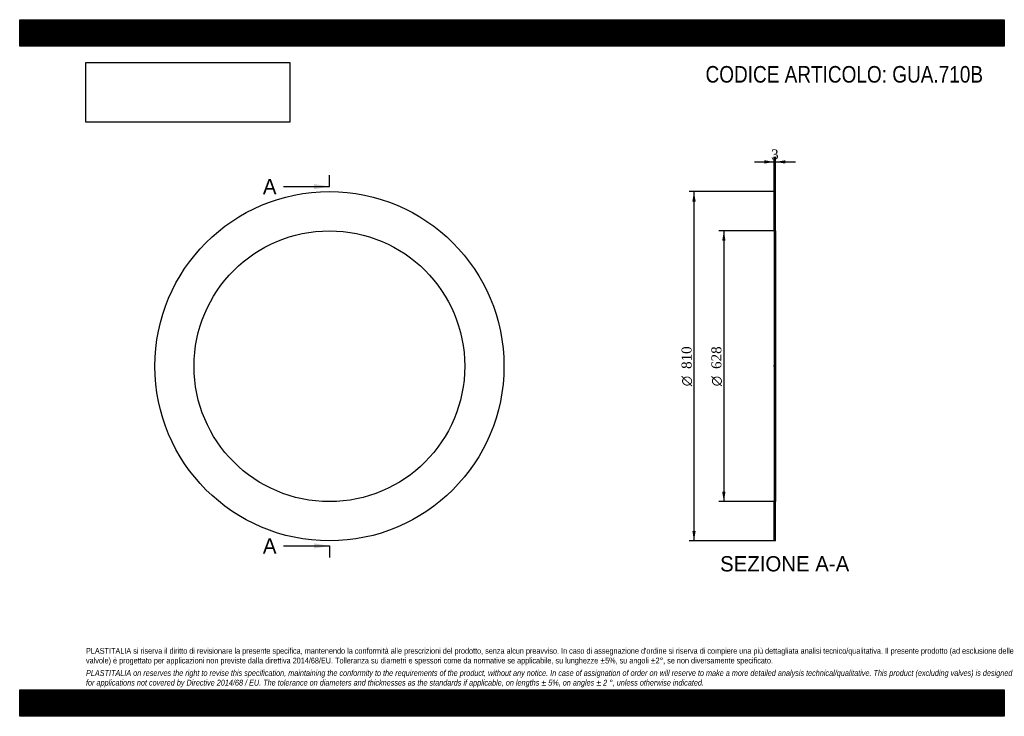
# Model space of a CAD drawing. Header units: millimetres. Extents: x 0 to 2285, y 0 to 1615.
import ezdxf
from ezdxf.enums import TextEntityAlignment as Align
from ezdxf.lldxf.tags import DXFTag

# ---------------------------------------------------------------- set-up
doc = ezdxf.new("R2010")
doc.units = ezdxf.units.MM
doc.header["$LTSCALE"] = 7.692308
for name, color, linetype in [('Default', 7, 'Continuous'), ('DV2_Default', 7, 'Continuous'), ('GUA.710B', 7, 'Continuous')]:
    doc.layers.add(name, color=color, linetype=linetype)
doc.styles.add('SEACAD_Solid_Edge_ANSI', font='seans.ttf')
doc.styles.add('SEACAD_Solid_Edge_ANSI1_Symbols', font='semeca1.ttf')
doc.styles.add('SEACAD_Times_New_Roman', font='times.ttf')
tags = doc.linetypes.add('CENTER2', pattern=[28.575, 19.05, -3.175, 3.175, -3.175]).pattern_tags.tags
tags[10:11] = [DXFTag(74, 4), DXFTag(75, 0), DXFTag(340, '0'), DXFTag(46, 0.0), DXFTag(50, 0.0), DXFTag(44, 0.0), DXFTag(45, 0.0)]
tags[8:9] = [DXFTag(74, 4), DXFTag(75, 0), DXFTag(340, '0'), DXFTag(46, 0.0), DXFTag(50, 0.0), DXFTag(44, 0.0), DXFTag(45, 0.0)]
tags[6:7] = [DXFTag(74, 4), DXFTag(75, 0), DXFTag(340, '0'), DXFTag(46, 0.0), DXFTag(50, 0.0), DXFTag(44, 0.0), DXFTag(45, 0.0)]
tags[4:5] = [DXFTag(74, 4), DXFTag(75, 0), DXFTag(340, '0'), DXFTag(46, 0.0), DXFTag(50, 0.0), DXFTag(44, 0.0), DXFTag(45, 0.0)]
doc.dimstyles.new('ANSImm', dxfattribs={"dimtxt": 23.076923, "dimasz": 23.076923, "dimexe": 11.538462, "dimexo": 0, "dimgap": 5.769231, "dimtad": 1, "dimdsep": 46, "dimtxsty": 'SEACAD_Times_New_Roman', "dimblk1": '_SE_FILLED', "dimblk2": '_SE_FILLED', "dimsah": 1, "dimcen": 11.538462, "dimazin": 0, "dimtfac": 0.85, "dimtdec": 3, "dimtofl": 0, "dimtmove": 0, "dimatfit": 3, "dimfxl": 1, "dimarcsym": 0})
picture_1 = doc.add_image_def('image1.jpg', size_in_pixel=(4302, 1260))

# ---------------------------------------------------------------- blocks, each defined once
blk = doc.blocks.new('SE')
at = {"layer": 'GUA.710B', "color": 7, "linetype": 'Continuous'}
for radius in [405, 314]:
    blk.add_circle((718.6, 811.8), radius, dxfattribs=at)
blk = doc.blocks.new('SE2')
at = {"color": 7, "linetype": 'Continuous', "style": 'SEACAD_Solid_Edge_ANSI'}
blk.add_text('A', height=35.4, dxfattribs=at).set_placement((564.3, 1246.1), align=Align.TOP_LEFT)
blk = doc.blocks.new('SE3')
at = {"color": 7, "linetype": 'Continuous', "style": 'SEACAD_Solid_Edge_ANSI'}
blk.add_text('A', height=35.4, dxfattribs=at).set_placement((564.3, 412.8), align=Align.TOP_LEFT)
blk = doc.blocks.new('SEANNOT_GROUP')
at = {"linetype": 'Continuous'}
blk.add_hatch(color=7, dxfattribs=at).paths.add_polyline_path([(683.2, 1222.5), (718.6, 1228.4), (683.2, 1234.3)])
at = {"color": 7, "linetype": 'Continuous'}
blk.add_lwpolyline([(612.4, 1228.4), (718.6, 1228.4)], dxfattribs=at)
blk = doc.blocks.new('SEANNOT_GROUP1')
at = {"linetype": 'Continuous'}
blk.add_hatch(color=7, dxfattribs=at).paths.add_polyline_path([(683.2, 389.2), (718.6, 395.1), (683.2, 401)])
at = {"color": 7, "linetype": 'Continuous'}
blk.add_lwpolyline([(612.4, 395.1), (718.6, 395.1)], dxfattribs=at)
blk = doc.blocks.new('SE1')
at = {"layer": 'Default', "color": 7, "linetype": 'CENTER2'}
for p, q in [((718.6, 1228.4), (718.6, 1255)), ((718.6, 395.1), (718.6, 368.6))]:
    blk.add_line(p, q, dxfattribs=at)
at = {"layer": 'Default', "color": 7, "linetype": 'CENTER2', "const_width": 0.0001}
blk.add_lwpolyline([(718.6, 1228.4), (718.6, 395.1)], dxfattribs=at)
at = {"layer": 'Default'}
for name in ['SE2', 'SEANNOT_GROUP', 'SE3', 'SEANNOT_GROUP1']:
    blk.add_blockref(name, (0, 0), dxfattribs=at)
blk = doc.blocks.new('SE4')
at = {"layer": 'GUA.710B', "linetype": 'Continuous'}
h = blk.add_hatch(dxfattribs=at)
h.set_pattern_fill('LINE', scale=0.629921, angle=45, style=0)
h.paths.add_polyline_path([(1753.8, 1125.8), (1753.8, 1216.8), (1750.8, 1216.8), (1750.8, 1125.8)])
h = blk.add_hatch(dxfattribs=at)
h.set_pattern_fill('LINE', scale=0.629921, angle=45, style=0)
h.paths.add_polyline_path([(1753.8, 406.8), (1753.8, 497.8), (1750.8, 497.8), (1750.8, 406.8)])
at = {"layer": 'DV2_Default', "color": 7, "linetype": 'CENTER2'}
blk.add_line((1755.5, 811.8), (1749, 811.8), dxfattribs=at)
at = {"layer": 'GUA.710B', "color": 7, "linetype": 'Continuous'}
for p, q in [((1750.8, 1125.8), (1750.8, 1216.8)), ((1750.8, 1216.8), (1753.8, 1216.8)), ((1753.8, 1125.8), (1753.8, 1216.8)), ((1750.8, 1125.8), (1750.8, 497.8)), ((1750.8, 1125.8), (1753.8, 1125.8)), ((1753.8, 1125.8), (1753.8, 497.8)), ((1750.8, 406.8), (1750.8, 497.8)), ((1753.8, 497.8), (1750.8, 497.8)), ((1753.8, 406.8), (1753.8, 497.8)), ((1753.8, 406.8), (1750.8, 406.8))]:
    blk.add_line(p, q, dxfattribs=at)
blk = doc.blocks.new('DMBLK23')
at = {"layer": 'Default', "linetype": 'Continuous'}
for points in [[(1727.7, 1289.5), (1727.7, 1281.8), (1750.8, 1285.6)], [(1776.9, 1289.5), (1753.8, 1285.6), (1776.9, 1281.8)]]:
    blk.add_hatch(color=7, dxfattribs=at).paths.add_polyline_path(points)
at = {"layer": 'Default', "color": 7, "linetype": 'Continuous'}
for p, q in [((1704.6, 1285.6), (1750.8, 1285.6)), ((1750.8, 1216.8), (1750.8, 1297.2)), ((1753.8, 1216.8), (1753.8, 1297.2)), ((1753.8, 1285.6), (1799.9, 1285.6))]:
    blk.add_line(p, q, dxfattribs=at)
at = {"layer": 'Default', "color": 7, "linetype": 'Continuous', "style": 'SEACAD_Times_New_Roman'}
blk.add_text('3', height=23.1, dxfattribs=at).set_placement((1743.5, 1314.5), align=Align.TOP_LEFT)
blk = doc.blocks.new('_SE_FILLED')
at = {"color": 0}
blk.add_line((0, 0), (-1, 0), dxfattribs=at)
blk.add_solid([(0, 0), (-1, -0.1665), (-1, 0.1665), (0, 0)], dxfattribs=at)
blk = doc.blocks.new('GDimGGroup')
at = {"layer": 'Default', "linetype": 'Continuous'}
for points in [[(1630, 1102.7), (1637.7, 1102.7), (1633.9, 1125.8)], [(1630, 520.8), (1633.9, 497.8), (1637.7, 520.8)]]:
    blk.add_hatch(color=7, dxfattribs=at).paths.add_polyline_path(points)
at = {"layer": 'Default', "color": 7, "linetype": 'Continuous'}
for p, q in [((1752.3, 1125.8), (1622.3, 1125.8)), ((1633.9, 1125.8), (1633.9, 497.8)), ((1752.3, 497.8), (1622.3, 497.8))]:
    blk.add_line(p, q, dxfattribs=at)
for s, height, style, p in [('628', 23.08, 'SEACAD_Times_New_Roman', (1605, 805.6)), ('O', 23.1, 'SEACAD_Solid_Edge_ANSI1_Symbols', (1605, 765.4))]:
    blk.add_text(s, height=height, rotation=90, dxfattribs=dict(at, style=style)).set_placement(p, align=Align.TOP_LEFT)
blk = doc.blocks.new('GDimGGroup1')
at = {"layer": 'Default', "linetype": 'Continuous'}
for points in [[(1560.8, 1193.7), (1568.5, 1193.7), (1564.6, 1216.8)], [(1560.8, 429.8), (1564.6, 406.8), (1568.5, 429.8)]]:
    blk.add_hatch(color=7, dxfattribs=at).paths.add_polyline_path(points)
at = {"layer": 'Default', "color": 7, "linetype": 'Continuous'}
for p, q in [((1750.8, 1216.8), (1553.1, 1216.8)), ((1564.6, 1216.8), (1564.6, 406.8)), ((1750.8, 406.8), (1553.1, 406.8))]:
    blk.add_line(p, q, dxfattribs=at)
for s, height, style, p in [('810', 23.08, 'SEACAD_Times_New_Roman', (1535.8, 805.6)), ('O', 23.1, 'SEACAD_Solid_Edge_ANSI1_Symbols', (1535.8, 765.4))]:
    blk.add_text(s, height=height, rotation=90, dxfattribs=dict(at, style=style)).set_placement(p, align=Align.TOP_LEFT)

msp = doc.modelspace()

# ---------------------------------------------------------------- hatches: boundary and pattern name
at = {"layer": 'Default', "linetype": 'Continuous'}
h = msp.add_hatch(dxfattribs=at)
h.set_pattern_fill('LINE', scale=0.629921, angle=45, style=0)
h.paths.add_polyline_path([(2284.615, 1553.846), (2284.615, 1615.385), (0, 1615.385), (0, 1553.846)])
for points in [[(2284.615, 1553.846), (2284.615, 1615.385), (0, 1615.385), (0, 1553.846)], [(2284.615, 0), (2284.615, 61.538), (0, 61.538), (0, 0)]]:
    msp.add_hatch(color=7, dxfattribs=at).paths.add_polyline_path(points)
h = msp.add_hatch(dxfattribs=at)
h.set_pattern_fill('LINE', scale=0.629921, angle=45, style=0)
h.paths.add_polyline_path([(2284.615, 0), (2284.615, 61.538), (0, 61.538), (0, 0)])

# ---------------------------------------------------------------- linework, layer by layer
at = {"layer": 'Default', "color": 7, "linetype": 'Continuous'}
for p, q in [((0, 1615.385), (2284.615, 1615.385)), ((0, 1553.846), (0, 1615.385)), ((2284.615, 1615.385), (2284.615, 1553.846)), ((2284.615, 1553.846), (0, 1553.846)), ((0, 61.538), (2284.615, 61.538)), ((0, 0), (0, 61.538)), ((2284.615, 61.538), (2284.615, 0)), ((2284.615, 0), (0, 0))]:
    msp.add_line(p, q, dxfattribs=at)

# ---------------------------------------------------------------- block references
at = {"layer": 'Default'}
for name in ['SE1', 'SE', 'GDimGGroup1', 'SE4', 'GDimGGroup']:
    msp.add_blockref(name, (0, 0), dxfattribs=at)

# ---------------------------------------------------------------- texts
at = {"layer": 'Default', "color": 7, "linetype": 'Continuous', "style": 'SEACAD_Solid_Edge_ANSI'}
msp.add_text('SEZIONE A-A', height=35.38462, dxfattribs=at).set_placement((1625.14, 371.375), align=Align.TOP_LEFT)
at = {"layer": 'Default', "attachment_point": 1}
for s, insert, char_height, width in [('{\\fArial Narrow|b0||i0||c0|p34;\\C7;\\H38.46153846;\\W1.;CODICE ARTICOLO: GUA.710B}', (1591.395, 1507.95), 38.46154, 653.37314), ("{\\fArial Narrow|b0||i0||c0|p34;\\C7;\\H13.46153846;\\W1.;PLASTITALIA si riserva il diritto di revisionare la presente specifica, mantenendo la conformità alle prescrizioni del prodotto, senza alcun preavviso. In caso di assegnazione d'ordine si riserva di compiere una più dettagliata analisi tecnico/qualitativa. Il presente prodotto (ad esclusione delle \\P}{\\fArial Narrow|b0||i0||c0|p34;\\C7;\\H13.46153846;\\W1.;valvole) è progettato per applicazioni non previste dalla direttiva 2014/68/EU. Tolleranza su diametri e spessori come da normative se applicabile, su lunghezze ±5%, su angoli ±2°, se non diversamente specificato.\\P}{\\fArial Narrow|b0||i0||c0|p34;\\C7;\\H3.846153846;\\W1.;   \\P}{\\fArial Narrow|b0||i1||c0|p34;\\C7;\\H13.46153846;\\W1.;PLASTITALIA on reserves the right to revise this specification, maintaining the conformity to the requirements of the product, without any notice. In case of assignation of order on will reserve to make a more detailed analysis technical/qualitative. This product (excluding valves) is designed \\P}{\\fArial Narrow|b0||i1||c0|p34;\\C7;\\H13.46153846;\\W1.;for applications not covered by Directive 2014/68 / EU. The tolerance on diameters and thicknesses as the standards if applicable, on lengths ± 5%, on angles ± 2 °, unless otherwise indicated.\\P}", (153.846, 158.48), 13.461538, 1976.92308)]:
    msp.add_mtext(s, dxfattribs=dict(at, insert=insert, char_height=char_height, width=width))

# ---------------------------------------------------------------- dimensions: what is measured, and where the dimension line sits
at = {"layer": 'Default', "color": 7, "linetype": 'Continuous'}
dim = msp.add_linear_dim(base=(1750.778, 1285.626), p1=(1750.778, 1216.759), p2=(1753.778, 1216.759), angle=0, text='\\A1;<>', dimstyle='ANSImm', dxfattribs=at)
dim.commit()
dim.dimension.update_dxf_attribs({"geometry": 'DMBLK23', "text_midpoint": (1752.278, 1285.626), "dimtype": 161})

# ---------------------------------------------------------------- pictures from other files: only their frames are drawn
image = msp.add_image(picture_1, insert=(153.846, 1377.717), size_in_units=(472.747, 138.462))
image.dxf.flags = 7

doc.saveas('drawing.dxf')
